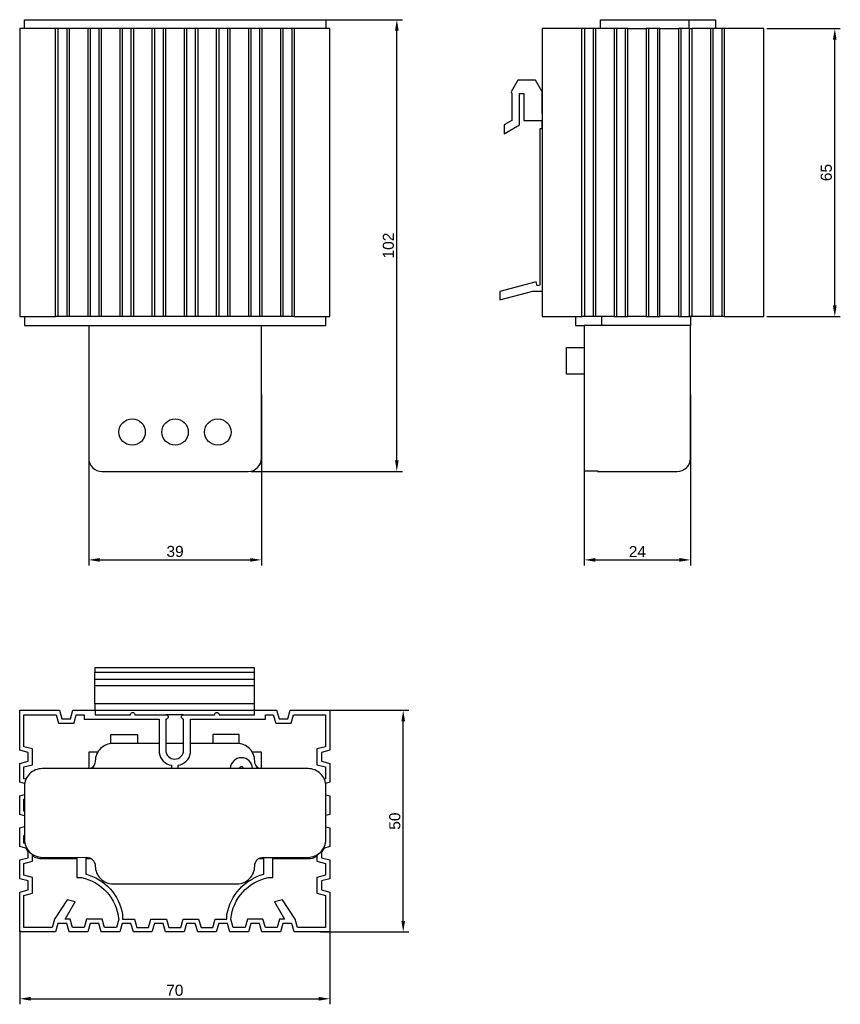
# Model space of a CAD drawing. Header units: millimetres. Extents: x 28 to 213, y 10 to 232.
import ezdxf

# ---------------------------------------------------------------- set-up
doc = ezdxf.new("R2010")
doc.units = ezdxf.units.MM
doc.layers.add('PDF_Geometry', color=7, linetype='Continuous')
doc.styles.get("Standard").update_dxf_attribs({"font": 'arial.ttf'})
doc.dimstyles.new('TDM', dxfattribs={"dimtxt": 2.5, "dimasz": 2.5, "dimexe": 1.25, "dimexo": 0.625, "dimtad": 1, "dimdec": 1, "dimtxsty": 'Standard', "dimcen": 2.5, "dimadec": 0, "dimazin": 0, "dimtfac": 1, "dimtdec": 1, "dimtmove": 0, "dimatfit": 3, "dimfxl": 1, "dimarcsym": 0})

# ---------------------------------------------------------------- blocks, each defined once
blk = doc.blocks.new('*D1')
at = {"color": 0, "lineweight": -2, "transparency": 16777216}
for p, q in [((43.68, 147.88), (43.68, 109.33)), ((82.66, 147.87), (82.66, 109.33)), ((46.18, 110.58), (80.16, 110.58))]:
    blk.add_line(p, q, dxfattribs=at)
at = {"color": 0, "transparency": 16777216}
for points in [[(46.18, 111), (46.18, 110.17), (43.68, 110.58)], [(80.16, 111), (80.16, 110.17), (82.66, 110.58)]]:
    blk.add_solid(points, dxfattribs=at)
at = {"layer": 'Defpoints', "color": 0, "transparency": 16777216}
for p in [(43.68, 148.51), (82.66, 148.5), (82.66, 110.58)]:
    blk.add_point(p, dxfattribs=at)
at = {"color": 0, "lineweight": 0, "transparency": 16777216, "insert": (63.17, 112.48), "char_height": 2.5, "attachment_point": 5}
blk.add_mtext('39', dxfattribs=at)
blk = doc.blocks.new('*D2')
at = {"color": 0, "lineweight": -2, "transparency": 16777216}
for p, q in [((155.5, 147.87), (155.5, 109.33)), ((179.49, 147.87), (179.49, 109.33)), ((158, 110.58), (176.99, 110.58))]:
    blk.add_line(p, q, dxfattribs=at)
at = {"color": 0, "transparency": 16777216}
for points in [[(158, 111), (158, 110.17), (155.5, 110.58)], [(176.99, 111), (176.99, 110.17), (179.49, 110.58)]]:
    blk.add_solid(points, dxfattribs=at)
at = {"layer": 'Defpoints', "color": 0, "transparency": 16777216}
for p in [(155.5, 148.5), (179.49, 148.5), (179.49, 110.58)]:
    blk.add_point(p, dxfattribs=at)
at = {"color": 0, "lineweight": 0, "transparency": 16777216, "insert": (167.5, 112.46), "char_height": 2.5, "attachment_point": 5}
blk.add_mtext('24', dxfattribs=at)
blk = doc.blocks.new('*D3')
at = {"color": 0, "lineweight": -2, "transparency": 16777216}
for p, q in [((88.81, 232.48), (114.46, 232.48)), ((113.21, 133.03), (113.21, 229.98)), ((80.32, 130.53), (114.46, 130.53))]:
    blk.add_line(p, q, dxfattribs=at)
at = {"color": 0, "transparency": 16777216}
for points in [[(112.8, 229.98), (113.63, 229.98), (113.21, 232.48)], [(112.8, 133.03), (113.63, 133.03), (113.21, 130.53)]]:
    blk.add_solid(points, dxfattribs=at)
at = {"layer": 'Defpoints', "color": 0, "transparency": 16777216}
for p in [(88.18, 232.48), (113.21, 232.48), (79.7, 130.53)]:
    blk.add_point(p, dxfattribs=at)
at = {"color": 0, "lineweight": 0, "transparency": 16777216, "insert": (111.31, 181.51), "char_height": 2.5, "attachment_point": 5, "rotation": 90}
blk.add_mtext('102', dxfattribs=at)
blk = doc.blocks.new('*D4')
at = {"color": 0, "lineweight": -2, "transparency": 16777216}
for p, q in [((196.67, 230.49), (213.29, 230.49)), ((212.04, 167.99), (212.04, 227.99)), ((196.67, 165.49), (213.29, 165.49))]:
    blk.add_line(p, q, dxfattribs=at)
at = {"color": 0, "transparency": 16777216}
for points in [[(211.62, 227.99), (212.45, 227.99), (212.04, 230.49)], [(211.62, 167.99), (212.45, 167.99), (212.04, 165.49)]]:
    blk.add_solid(points, dxfattribs=at)
at = {"layer": 'Defpoints', "color": 0, "transparency": 16777216}
for p in [(196.04, 230.49), (212.04, 230.49), (196.04, 165.49)]:
    blk.add_point(p, dxfattribs=at)
at = {"color": 0, "lineweight": 0, "transparency": 16777216, "insert": (210.13, 197.99), "char_height": 2.5, "attachment_point": 5, "rotation": 90}
blk.add_mtext('65', dxfattribs=at)
blk = doc.blocks.new('*D5')
at = {"color": 0, "lineweight": -2, "transparency": 16777216}
for p, q in [((98.11, 29.26), (98.11, 10.29)), ((28.11, 26.97), (28.11, 10.29)), ((30.61, 11.54), (95.61, 11.54))]:
    blk.add_line(p, q, dxfattribs=at)
at = {"color": 0, "transparency": 16777216}
for points in [[(30.61, 11.96), (30.61, 11.13), (28.11, 11.54)], [(95.61, 11.96), (95.61, 11.13), (98.11, 11.54)]]:
    blk.add_solid(points, dxfattribs=at)
at = {"layer": 'Defpoints', "color": 0, "transparency": 16777216}
for p in [(98.11, 29.89), (28.11, 27.59), (98.11, 11.54)]:
    blk.add_point(p, dxfattribs=at)
at = {"color": 0, "lineweight": 0, "transparency": 16777216, "insert": (63.11, 13.45), "char_height": 2.5, "attachment_point": 5}
blk.add_mtext('70', dxfattribs=at)
blk = doc.blocks.new('*D6')
at = {"color": 0, "lineweight": -2, "transparency": 16777216}
for p, q in [((95.98, 76.64), (115.91, 76.64)), ((114.66, 29.12), (114.66, 74.14)), ((95.98, 26.62), (115.91, 26.62))]:
    blk.add_line(p, q, dxfattribs=at)
at = {"color": 0, "transparency": 16777216}
for points in [[(114.24, 74.14), (115.07, 74.14), (114.66, 76.64)], [(114.24, 29.12), (115.07, 29.12), (114.66, 26.62)]]:
    blk.add_solid(points, dxfattribs=at)
at = {"layer": 'Defpoints', "color": 0, "transparency": 16777216}
for p in [(95.36, 76.64), (114.66, 76.64), (95.36, 26.62)]:
    blk.add_point(p, dxfattribs=at)
at = {"color": 0, "lineweight": 0, "transparency": 16777216, "insert": (112.76, 51.63), "char_height": 2.5, "attachment_point": 5, "rotation": 90}
blk.add_mtext('50', dxfattribs=at)

msp = doc.modelspace()

# ---------------------------------------------------------------- linework, layer by layer
at = {"layer": 'PDF_Geometry', "lineweight": 30}
for points in [[(29.17, 230.49), (29.17, 232.48), (29.25, 232.48), (29.46, 232.48), (29.84, 232.48), (30.35, 232.48), (30.94, 232.48), (31.62, 232.48), (32.38, 232.48), (33.19, 232.48), (43.18, 232.48), (43.68, 232.48), (44.19, 232.48), (44.57, 232.48), (44.91, 232.48), (45.12, 232.48), (45.16, 232.48), (45.25, 232.48), (45.46, 232.48), (45.84, 232.48), (46.35, 232.48), (46.94, 232.48), (47.66, 232.48), (48.38, 232.48), (49.19, 232.48), (77.16, 232.48), (77.96, 232.48), (78.73, 232.48), (79.4, 232.48), (80, 232.48), (80.5, 232.48), (80.88, 232.48), (81.1, 232.48), (81.18, 232.48), (81.26, 232.48), (81.43, 232.48), (81.77, 232.48), (82.2, 232.48), (82.66, 232.48), (83.17, 232.48), (93.2, 232.48), (93.96, 232.48), (94.72, 232.48), (95.4, 232.48), (95.99, 232.48), (96.5, 232.48), (96.88, 232.48), (97.09, 232.48), (97.18, 232.48), (97.18, 230.49)], [(159.18, 230.49), (159.18, 232.48), (159.26, 232.48), (159.48, 232.48), (159.86, 232.48), (160.32, 232.48), (160.96, 232.48), (161.63, 232.48), (162.4, 232.48), (163.16, 232.48), (175.18, 232.48), (175.94, 232.48), (176.7, 232.48), (177.42, 232.48), (178.01, 232.48), (178.52, 232.48), (178.86, 232.48), (179.11, 232.48), (179.2, 232.48)], [(179.2, 230.49), (179.2, 232.48), (179.24, 232.48), (179.45, 232.48), (179.75, 232.48), (180.17, 232.48), (180.68, 232.48), (181.19, 232.48), (181.95, 232.48), (182.71, 232.48), (183.39, 232.48), (184.02, 232.48), (184.49, 232.48), (184.87, 232.48), (185.12, 232.48), (185.16, 232.48), (185.16, 230.49)], [(36.7, 230.49), (36.19, 230.49)], [(38.73, 230.49), (36.7, 230.49), (36.7, 165.49), (36.19, 165.49)], [(39.24, 230.49), (38.73, 230.49), (38.73, 165.49), (36.7, 165.49)], [(43.47, 230.49), (39.24, 230.49), (39.24, 165.49), (38.73, 165.49)], [(43.98, 230.49), (43.47, 230.49), (43.47, 165.49), (39.24, 165.49)], [(45.97, 230.49), (43.98, 230.49), (43.98, 165.49), (43.47, 165.49)], [(46.48, 230.49), (45.97, 230.49), (45.97, 165.49), (43.98, 165.49)], [(50.71, 230.49), (46.48, 230.49), (46.48, 165.49), (45.97, 165.49)], [(51.22, 230.49), (50.71, 230.49), (50.71, 165.49), (46.48, 165.49)], [(53.21, 230.49), (51.22, 230.49), (51.22, 165.49), (50.71, 165.49)], [(53.76, 230.49), (53.21, 230.49), (53.21, 165.49), (51.22, 165.49)], [(57.95, 230.49), (53.76, 230.49), (53.76, 165.49), (53.21, 165.49)], [(58.5, 230.49), (57.95, 230.49), (57.95, 165.49), (53.76, 165.49)], [(60.48, 230.49), (58.5, 230.49), (58.5, 165.49), (57.95, 165.49)], [(60.99, 230.49), (60.48, 230.49), (60.48, 165.49), (58.5, 165.49)], [(65.22, 230.49), (60.99, 230.49), (60.99, 165.49), (60.48, 165.49)], [(65.73, 230.49), (65.22, 230.49), (65.22, 165.49), (60.99, 165.49)], [(67.72, 230.49), (65.73, 230.49), (65.73, 165.49), (65.22, 165.49)], [(68.27, 230.49), (67.72, 230.49), (67.72, 165.49), (65.73, 165.49)], [(72.46, 230.49), (68.27, 230.49), (68.27, 165.49), (67.72, 165.49)], [(73.01, 230.49), (72.46, 230.49), (72.46, 165.49), (68.27, 165.49)], [(75, 230.49), (73.01, 230.49), (73.01, 165.49), (72.46, 165.49)], [(75.51, 230.49), (75, 230.49), (75, 165.49), (73.01, 165.49)], [(79.74, 230.49), (75.51, 230.49), (75.51, 165.49), (75, 165.49)], [(80.25, 230.49), (79.74, 230.49), (79.74, 165.49), (75.51, 165.49)], [(82.24, 230.49), (80.25, 230.49), (80.25, 165.49), (79.74, 165.49)], [(82.75, 230.49), (82.24, 230.49), (82.24, 165.49), (80.25, 165.49)], [(86.98, 230.49), (82.75, 230.49), (82.75, 165.49), (82.24, 165.49)], [(87.49, 230.49), (86.98, 230.49), (86.98, 165.49), (82.75, 165.49)], [(89.52, 230.49), (87.49, 230.49), (87.49, 165.49), (86.98, 165.49)], [(90.03, 230.49), (89.52, 230.49), (89.52, 165.49), (87.49, 165.49)], [(90.03, 165.49), (98.11, 165.49), (98.11, 230.49), (90.03, 230.49), (90.03, 165.49), (89.52, 165.49)], [(155.54, 230.49), (154.99, 230.49)], [(157.53, 230.49), (155.54, 230.49), (155.54, 165.49), (154.99, 165.49)], [(158.04, 230.49), (157.53, 230.49), (157.53, 165.49), (155.54, 165.49)], [(162.27, 230.49), (158.04, 230.49), (158.04, 165.49), (157.53, 165.49)], [(165.32, 230.49), (165.02, 230.49), (163.16, 230.49), (162.56, 230.49), (162.27, 230.49), (162.27, 165.49), (158.04, 165.49)], [(162.27, 165.49), (162.56, 165.49), (163.5, 165.49), (165.02, 165.49), (165.32, 165.49), (165.32, 230.49), (169.51, 230.49)], [(162.78, 230.49), (162.78, 165.49)], [(164.77, 230.49), (164.77, 165.49)], [(172.55, 230.49), (172.26, 230.49), (169.8, 230.49), (169.51, 230.49), (169.51, 165.49), (165.32, 165.49)], [(169.51, 165.49), (169.8, 165.49), (172.26, 165.49), (172.55, 165.49), (172.55, 230.49), (176.78, 230.49)], [(170.01, 230.49), (170.01, 165.49)], [(172.04, 230.49), (172.04, 165.49)], [(179.28, 230.49), (177.67, 230.49), (177.21, 230.49), (176.78, 230.49), (176.78, 165.49), (172.55, 165.49)], [(176.78, 165.49), (177.17, 165.49), (177.97, 165.49), (179.28, 165.49), (179.28, 230.49), (179.79, 230.49)], [(177.29, 230.49), (177.29, 165.49)], [(184.02, 230.49), (179.79, 230.49), (179.79, 165.49), (179.28, 165.49)], [(184.53, 230.49), (184.02, 230.49), (184.02, 165.49), (179.79, 165.49)], [(186.56, 230.49), (184.53, 230.49), (184.53, 165.49), (184.02, 165.49)], [(187.07, 230.49), (186.56, 230.49), (186.56, 165.49), (184.53, 165.49)], [(187.07, 165.49), (196.04, 165.49), (196.04, 230.49), (187.07, 230.49), (187.07, 165.49), (186.56, 165.49)], [(146.02, 211.24), (146.02, 216.23), (144.54, 218.86), (140.52, 218.86), (139.03, 216.23), (139.16, 215.77), (139.16, 209.76), (137.43, 208.74), (137.43, 206.75), (140.9, 208.74), (140.9, 215.81), (141.87, 215.81), (141.87, 209.76), (145.97, 209.76), (145.97, 207.89), (145.47, 207.89), (145.47, 172.6), (144.87, 172.43), (144.62, 173.32), (136.45, 171.16), (136.45, 169.25), (143.94, 171.24), (146.02, 171.24)], [(29.17, 165.49), (29.17, 163.5), (29.25, 163.5), (29.46, 163.5), (29.84, 163.5), (30.35, 163.5), (30.94, 163.5), (31.62, 163.5), (32.38, 163.5), (33.19, 163.5), (93.2, 163.5), (93.96, 163.5), (94.72, 163.5), (95.4, 163.5), (95.99, 163.5), (96.5, 163.5), (96.88, 163.5), (97.09, 163.5), (97.18, 163.5), (97.18, 165.49)], [(153.51, 165.49), (153.51, 163.5), (153.59, 163.5), (153.85, 163.5), (154.27, 163.5), (154.82, 163.5), (155.5, 163.5)], [(159.48, 163.5), (159.48, 165.49)], [(46.69, 163.5), (79.7, 163.5)], [(155.5, 152.5), (151.48, 152.5), (151.48, 152.58), (151.48, 152.79), (151.48, 153.17), (151.48, 153.64), (151.48, 154.19), (151.48, 154.82), (151.48, 155.5), (151.48, 156.18), (151.48, 156.81), (151.48, 157.36), (151.48, 157.87), (151.48, 158.21), (151.48, 158.42), (151.48, 158.51), (155.5, 158.51)], [(81.1, 82.14), (81.1, 83.62), (45.08, 83.62), (45.08, 85.23)], [(81.1, 83.62), (81.1, 85.23)], [(81.1, 78.12), (81.1, 82.14), (45.08, 82.14), (45.08, 83.62)], [(45.08, 78.12), (45.08, 76.64), (81.1, 76.64), (81.1, 78.12), (45.08, 78.12), (45.08, 82.14)], [(45.08, 76.64), (45.08, 76.64)], [(65.1, 75.63), (61.12, 75.63)], [(48.68, 69.15), (48.68, 71.18), (48.76, 71.18), (48.97, 71.18), (49.31, 71.18), (49.82, 71.18), (50.37, 71.18), (51, 71.18), (51.68, 71.18), (52.36, 71.18), (52.99, 71.18), (53.54, 71.18), (54.01, 71.18), (54.39, 71.18), (54.6, 71.18), (54.69, 71.18), (54.69, 69.15)], [(77.67, 69.15), (77.67, 71.18), (77.63, 71.18), (77.37, 71.18), (77.03, 71.18), (76.57, 71.18), (75.97, 71.18), (75.34, 71.18), (74.66, 71.18), (74.03, 71.18), (73.39, 71.18), (72.8, 71.18), (72.34, 71.18), (72, 71.18), (71.74, 71.18), (71.66, 71.18), (71.66, 69.15)], [(65.1, 69.15), (61.12, 69.15)], [(45.67, 67.12), (45.67, 67.16), (43.68, 67.16), (43.68, 63.48)], [(45.67, 67.16), (45.71, 67.16)], [(80.63, 67.16), (80.67, 67.16)], [(82.66, 63.48), (82.66, 67.16), (80.67, 67.16), (80.67, 67.12)], [(29.17, 52.86), (28.11, 53.15), (28.11, 57.34), (29.17, 57.64)], [(29.17, 53.87), (29.08, 53.91), (29.08, 56.58), (29.17, 56.62)], [(97.18, 57.6), (98.11, 57.34), (98.11, 53.15), (97.18, 52.9)], [(29.72, 45.45), (28.11, 45.87), (28.11, 50.11), (29.17, 50.4)], [(97.18, 50.36), (98.11, 50.11), (98.11, 45.87), (96.67, 45.49)], [(29.25, 46.59), (29.08, 46.64), (29.08, 48.41), (29.17, 48.41)], [(97.14, 46.76), (97.14, 46.64), (97.09, 46.64)], [(96.2, 44.86), (96.2, 43.38), (98.11, 42.87), (98.11, 38.64), (96.2, 38.13), (96.2, 36.1), (98.11, 35.59), (98.11, 26.62), (90.03, 26.62), (89.52, 28.56), (87.49, 28.56), (86.98, 26.62), (82.75, 26.62), (82.24, 28.56), (80.25, 28.56), (79.74, 26.62), (75.51, 26.62), (75, 28.56), (73.01, 28.56), (72.46, 26.62), (68.27, 26.62), (67.72, 28.56), (65.73, 28.56), (65.22, 26.62), (60.99, 26.62), (60.48, 28.56), (58.5, 28.56), (57.95, 26.62), (53.76, 26.62), (53.21, 28.56), (51.22, 28.56), (50.71, 26.62), (46.48, 26.62), (45.97, 28.56), (43.98, 28.56), (43.47, 26.62), (39.24, 26.62), (38.73, 28.56), (36.7, 28.56), (36.19, 26.62), (28.11, 26.62), (28.11, 35.59), (30.01, 36.1), (30.01, 38.13), (28.11, 38.64), (28.11, 42.87), (30.01, 43.38), (30.01, 44.98)], [(50.45, 29.54), (49.95, 27.59), (47.24, 27.59), (46.73, 29.54), (43.22, 29.54), (42.67, 27.59), (40, 27.59), (39.49, 29.54), (38.35, 29.54), (40.59, 33.43), (38.82, 33.9), (35.94, 29.54), (35.43, 27.59), (29.08, 27.59), (29.08, 34.83), (31.03, 35.34), (31.03, 38.89), (29.08, 39.4), (29.08, 42.06), (31.03, 42.61), (31.03, 44.1)], [(43.05, 43.46), (43.05, 39.65)], [(43.05, 43.17), (44.28, 43.17)], [(82.07, 43.17), (83.17, 43.17)]]:
    msp.add_lwpolyline(points, dxfattribs=at)
for points in [[(36.19, 165.49), (36.19, 230.49), (28.11, 230.49), (28.11, 165.49)], [(154.99, 165.49), (154.99, 230.49), (146.02, 230.49), (146.02, 165.49)], [(45.08, 85.23), (81.1, 85.23), (81.1, 86.21), (45.08, 86.21)]]:
    msp.add_lwpolyline(points, close=True, dxfattribs=at)
for points in [[(179.49, 165.49), (179.49, 163.5), (179.45, 163.5), (179.2, 163.5), (178.82, 163.5), (178.35, 163.5), (177.72, 163.5), (177.04, 163.5), (176.28, 163.5), (175.52, 163.5), (163.5, 163.5), (162.73, 163.5), (161.97, 163.5), (161.3, 163.5), (160.66, 163.5), (160.15, 163.5), (159.81, 163.5), (159.56, 163.5), (159.48, 163.5), (159.43, 163.5), (155.5, 163.5), (155.5, 133.49), (155.5, 132.77), (155.5, 132.1), (155.5, 131.5), (155.5, 131), (155.5, 130.7), (158.5, 130.7), (158.5, 130.57), (158.5, 130.53), (176.49, 130.53, 0.414214), (179.49, 133.49), (179.49, 163.5)], [(43.68, 163.5), (43.68, 133.51, 0.414214), (46.69, 130.53), (79.7, 130.53, 0.414214), (82.66, 133.49), (82.66, 163.5)], [(29.21, 60.09), (28.11, 60.39), (28.11, 64.62), (30.01, 65.13), (30.01, 67.12), (28.11, 67.67), (28.11, 76.64), (37.08, 76.64), (37.59, 74.69), (39.58, 74.69), (40.13, 76.64), (45.12, 76.64), (45.12, 75.63), (53.12, 75.63), (53.12, 75.75), (53.16, 75.88), (53.25, 76.01), (53.37, 76.09), (53.5, 76.13), (53.63, 76.13), (53.76, 76.13), (53.88, 76.09), (53.97, 76.01), (54.05, 75.88), (54.09, 75.75), (54.09, 75.63), (61.12, 75.63), (61.25, 75.63), (61.37, 75.58), (61.46, 75.5), (61.54, 75.37), (61.59, 75.29), (61.63, 75.16), (61.59, 74.99), (61.54, 74.91), (61.46, 74.78), (61.37, 74.69), (61.25, 74.65), (61.12, 74.65), (61.08, 67.64, 0.997606), (65.1, 67.63), (65.1, 74.65), (64.97, 74.65), (64.84, 74.69), (64.76, 74.78), (64.67, 74.91), (64.63, 74.99), (64.59, 75.16), (64.63, 75.29), (64.67, 75.37), (64.76, 75.5), (64.84, 75.58), (64.97, 75.63), (65.1, 75.63), (72.12, 75.63), (72.12, 75.75), (72.17, 75.88), (72.25, 76.01), (72.34, 76.09), (72.46, 76.13), (72.59, 76.13), (72.72, 76.13), (72.84, 76.09), (72.97, 76.01), (73.05, 75.88), (73.1, 75.75), (73.1, 75.63), (81.1, 75.63), (81.1, 76.64), (86.09, 76.64), (86.64, 74.69), (88.63, 74.69), (89.14, 76.64), (98.11, 76.64), (98.11, 67.67), (96.2, 67.12), (96.2, 65.13), (98.11, 64.62), (98.11, 60.39), (97.14, 60.14)], [(29.51, 61.07), (29.08, 61.15), (29.08, 63.86), (31.03, 64.37), (31.03, 67.92), (29.08, 68.43), (29.08, 75.63), (36.32, 75.63), (36.83, 73.72), (40.38, 73.72), (40.89, 75.63), (42.63, 75.63), (42.63, 74.65), (59.6, 74.65), (59.6, 67.03, 0.326797), (62.35, 64.24), (62.35, 63.48)], [(63.87, 63.48), (63.84, 64.26, 0.347565), (66.62, 67.03), (66.62, 74.65), (83.59, 74.65), (83.59, 75.63), (85.33, 75.63), (85.88, 73.72), (89.39, 73.72), (89.9, 75.63), (97.14, 75.63), (97.14, 68.43), (95.19, 67.92), (95.19, 64.37), (97.14, 63.86), (97.14, 61.15), (96.84, 61.11)], [(59.6, 69.15), (49.19, 69.15, 0.414214), (45.16, 65.19, -0.252373), (44.26, 63.51)], [(82.04, 63.51, -0.252373), (81.14, 65.19, 0.414214), (77.16, 69.15), (66.62, 69.15)], [(97.18, 47.48), (97.18, 59.5, 0.414214), (93.2, 63.48), (33.19, 63.48, 0.414214), (29.17, 59.5), (29.17, 47.48), (29.17, 47.14, 0.033113), (29.2, 46.64)], [(29.17, 47.5, 0.414214), (33.19, 43.46), (43.15, 43.5, -0.414214), (45.16, 41.49, 0.414214), (49.19, 37.49), (77.16, 37.49, 0.414214), (81.14, 41.49, -0.414214), (83.15, 43.5)], [(42.99, 39.71, -0.289995), (51.34, 30.55), (51.34, 29.54), (54.01, 29.54), (54.52, 27.59), (57.18, 27.59), (57.73, 29.54), (61.25, 29.54), (61.75, 27.59), (64.46, 27.59), (64.97, 29.54), (68.48, 29.54), (69.03, 27.59), (71.7, 27.59), (72.21, 29.54), (74.87, 29.54), (74.87, 30.55, -0.288774), (83.17, 39.65), (83.17, 43.46), (93.2, 43.46, 0.414214), (97.18, 47.5)], [(31.03, 43.78, 0.141704), (33.19, 43.17), (41.02, 43.17)], [(41.02, 43.46), (41.02, 38.89), (42.03, 38.89, -0.331419), (50.41, 29.58)], [(95.19, 44.01), (95.19, 42.61), (97.14, 42.06), (97.14, 39.4), (95.19, 38.89), (95.19, 35.34), (97.14, 34.83), (97.14, 27.59), (90.79, 27.59), (90.28, 29.54), (87.4, 33.9), (85.62, 33.43), (87.87, 29.54), (86.72, 29.54), (86.22, 27.59), (83.55, 27.59), (83, 29.54), (79.49, 29.54), (78.98, 27.59), (76.27, 27.59), (75.76, 29.54, -0.32993), (84.19, 38.89), (85.2, 38.89), (85.2, 43.46)], [(85.2, 43.17), (93.2, 43.17, 0.131742), (95.18, 43.7)]]:
    msp.add_lwpolyline(points, format="xyb", dxfattribs=at)
for centre in [(53.48, 139.44), (63.17, 139.44), (72.82, 139.44)]:
    msp.add_circle(centre, 2.98, dxfattribs=at)
for centre, radius, start, end in [((78.15, 63.42), 2.52, 2.3126, 177.6874), ((78.15, 63.42), 0.487, 11.6401, 168.36), ((33.17, 47.16), 4, 204.3457, 218.3917), ((93.18, 47.16), 4, 318.6145, 336.2915)]:
    msp.add_arc(centre, radius, start, end, dxfattribs=at)

# ---------------------------------------------------------------- dimensions: what is measured, and where the dimension line sits
at = {"lineweight": 0}
for base, p1, p2, picture, middle in [((113.2117, 232.4833), (79.699, 130.5304), (88.1845, 232.4833), '*D3', (111.3103, 181.5068)), ((212.04, 230.49), (196.04, 165.49), (196.04, 230.49), '*D4', (210.13, 197.99)), ((114.66, 76.64), (95.36, 26.62), (95.36, 76.64), '*D6', (112.76, 51.63))]:
    dim = msp.add_linear_dim(base=base, p1=p1, p2=p2, angle=90, dimstyle='TDM', dxfattribs=at)
    dim.commit()
    dim.dimension.update_dxf_attribs({"geometry": picture, "text_midpoint": middle})
for base, p1, p2, picture, middle in [((82.66, 110.58), (43.68, 148.51), (82.66, 148.5), '*D1', (63.17, 112.48)), ((179.49, 110.58), (155.5, 148.5), (179.49, 148.5), '*D2', (167.5, 112.46)), ((98.11, 11.54), (28.11, 27.59), (98.11, 29.89), '*D5', (63.11, 13.45))]:
    dim = msp.add_linear_dim(base=base, p1=p1, p2=p2, dimstyle='TDM', dxfattribs=at)
    dim.commit()
    dim.dimension.update_dxf_attribs({"geometry": picture, "text_midpoint": middle})

doc.saveas('drawing.dxf')
